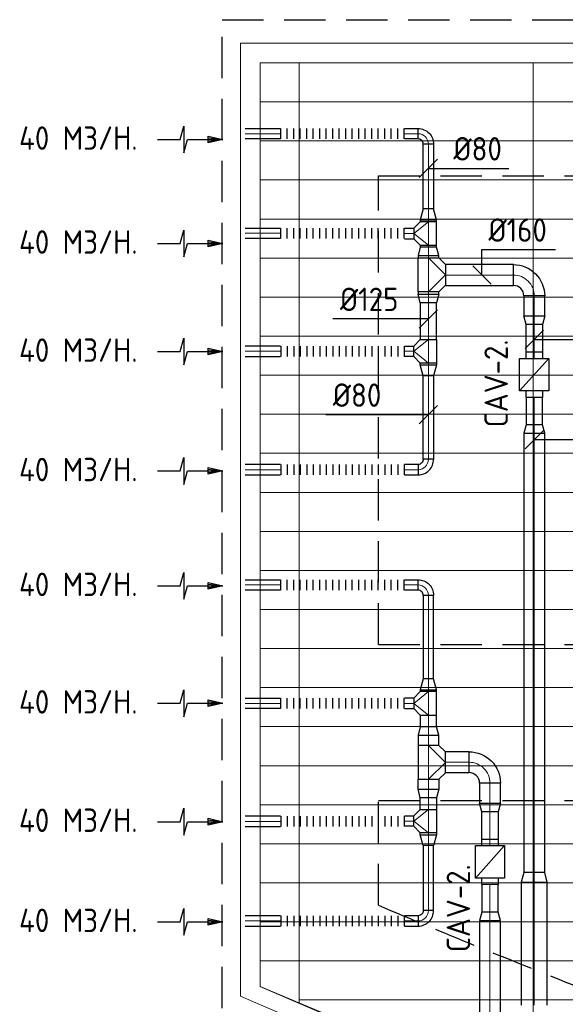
# Model space of a CAD drawing. Header units: millimetres. Extents: x -74135 to 19179, y 5032 to 51848.
# Tile 2 of 55: x -74003 to -69810, y 12116 to 19680. Entities that reach past the tile are written whole.
import ezdxf
from ezdxf.enums import TextEntityAlignment as Align

# ---------------------------------------------------------------- set-up
doc = ezdxf.new("R2010")
doc.units = ezdxf.units.MM
doc.header["$LTSCALE"] = 50
doc.linetypes.add('HIDDEN', pattern=[9.525, 6.35, -3.175])
for name, color, linetype in [('4plfd', 254, 'Continuous'), ('WL570---_RETOUR', 100, 'Continuous'), ('WM570---_RETOUR', 2, 'Continuous'), ('WM570---_TOEVOER', 2, 'Continuous')]:
    doc.layers.add(name, color=color, linetype=linetype)
for name, color, linetype, lineweight in [('WL570---_BESTAAND-HARTLIJN', 161, 'Continuous', 0), ('WL570---_BESTAAND-RETOUR', 140, 'Continuous', 0), ('WL570---_BESTAAND-TOEVOER', 180, 'Continuous', 0)]:
    doc.layers.add(name, color=color, linetype=linetype, lineweight=lineweight)
doc.styles.add('MAATVOERING', font='ISO')

# ---------------------------------------------------------------- blocks, each defined once
blk = doc.blocks.new('FLLINE80')
blk.add_line((0, -40), (0, 40))
blk = doc.blocks.new('OEX8000100000')
at = {"rotation": 180}
for p in [(50, 0), (100, 0), (150, 0), (200, 0), (250, 0), (300, 0), (350, 0), (400, 0), (450, 0), (500, 0), (550, 0), (600, 0), (650, 0), (700, 0), (750, 0), (800, 0), (850, 0), (900, 0), (950, 0), (1000, 0)]:
    blk.add_blockref('FLLINE80', p, dxfattribs=at)
blk = doc.blocks.new('AFZPIJL')
for points in [[(0, -10), (0, -6.52), (-2.06, -5.97), (2.06, -5.97), (0, -5.41), (0, 0)], [(-0.26, -2.22), (0, 0)], [(0.26, -2.22), (0, 0)]]:
    blk.add_lwpolyline(points)
blk.add_lwpolyline([(0.52, -2.22), (-0.52, -2.22), (0, 0)], close=True)
blk = doc.blocks.new('KARO')
for p, q in [((1, 0.5), (0, 0.5)), ((0, -0.5), (1, -0.5))]:
    blk.add_line(p, q)
at = {"invisible_edges": 15}
blk.add_3dface([(0, 0.5), (0, -0.5), (1, -0.5), (1, 0.5)], dxfattribs=at)
at = {"layer": 'WL570---_BESTAAND-HARTLIJN'}
blk.add_line((0, 0), (1, 0), dxfattribs=at)
blk = doc.blocks.new('OSV1601250650G')
blk.add_lwpolyline([(0, -80), (65.3, -62.5), (65.3, 62.5), (0, 80)], close=True)
at = {"layer": 'WL570---_BESTAAND-HARTLIJN'}
blk.add_line((0, 0), (65.3, 0), dxfattribs=at)
blk = doc.blocks.new('OSV2001600740G')
blk.add_lwpolyline([(0, -100), (74.6, -80), (74.6, 80), (0, 100)], close=True)
at = {"layer": 'WL570---_BESTAAND-HARTLIJN'}
blk.add_line((0, 0), (74.6, 0), dxfattribs=at)
blk = doc.blocks.new('VBX1251250012525000')
blk.add_lwpolyline([(50, -112.5), (300, -112.5), (300, 112.5), (50, 112.5)], close=True)
for points in [[(50, 62.5), (0, 62.5), (0, -62.5), (50, -62.5)], [(300, -62.5), (350, -62.5), (350, 62.5), (300, 62.5)]]:
    blk.add_lwpolyline(points)
at = {"layer": 'WL570---_BESTAAND-HARTLIJN'}
blk.add_line((300, 0), (350, 0), dxfattribs=at)
at = {"layer": 'WL570---_BESTAAND-TOEVOER'}
blk.add_line((50, -112.5), (300, 112.5), dxfattribs=at)
blk = doc.blocks.new('OSV1601250650K')
blk.add_lwpolyline([(-65.3, -80), (0, -62.5), (0, 62.5), (-65.3, 80)], close=True)
at = {"layer": 'WL570---_BESTAAND-HARTLIJN'}
blk.add_line((-65.3, 0), (0, 0), dxfattribs=at)
blk = doc.blocks.new('OTS1251258000H')
blk.add_lwpolyline([(-90, -62.5), (90, -62.5), (90, 62.5), (40, 112.5), (-40, 112.5), (-90, 62.5)], close=True)
at = {"layer": 'WL570---_BESTAAND-HARTLIJN'}
blk.add_line((-90, 0), (90, 0), dxfattribs=at)
at = {"layer": 'WL570---_BESTAAND-RETOUR'}
blk.add_lwpolyline([(-90, 0), (0, 112.5), (90, 0)], dxfattribs=at)
blk = doc.blocks.new('OSV125800830G')
blk.add_lwpolyline([(0, -62.5), (84, -40), (84, 40), (0, 62.5)], close=True)
at = {"layer": 'WL570---_BESTAAND-HARTLIJN'}
blk.add_line((0, 0), (84, 0), dxfattribs=at)
blk = doc.blocks.new('OBO8000090H')
blk.add_lwpolyline([(40, -80, 0.414214), (-80, 40), (-80, -40, -0.414214), (-40, -80)], format="xyb", close=True)
at = {"invisible_edges": 15}
for points in [[(-73.1, -40.6), (-59.2, 38.2), (-80, 40), (-80, -40)], [(-66.3, -42.4), (-39, 32.8), (-59.2, 38.2), (-73.1, -40.6)], [(-60, -45.4), (-20, 23.9), (-39, 32.8), (-66.3, -42.4)], [(-54.3, -49.4), (-2.9, 11.9), (-20, 23.9), (-60, -45.4)], [(-49.4, -54.3), (11.9, -2.9), (-2.9, 11.9), (-54.3, -49.4)], [(-45.4, -60), (23.9, -20), (11.9, -2.9), (-49.4, -54.3)], [(-42.4, -66.3), (32.8, -39), (23.9, -20), (-45.4, -60)], [(-40.6, -73.1), (38.2, -59.2), (32.8, -39), (-42.4, -66.3)], [(-40, -80), (40, -80), (38.2, -59.2), (-40.6, -73.1)]]:
    blk.add_3dface(points, dxfattribs=at)
at = {"layer": 'WL570---_BESTAAND-HARTLIJN'}
blk.add_arc((-80, -80), 80, 0, 90, dxfattribs=at)
blk = doc.blocks.new('MVLINE')
blk.add_line((35.4, -35.4), (-35.4, 35.4))
blk = doc.blocks.new('OBO16000090H')
blk.add_lwpolyline([(80, -160, 0.414214), (-160, 80), (-160, -80, -0.414214), (-80, -160)], format="xyb", close=True)
at = {"invisible_edges": 15}
for points in [[(-146.1, -81.2), (-118.3, 76.4), (-160, 80), (-160, -80)], [(-132.6, -84.8), (-77.9, 65.5), (-118.3, 76.4), (-146.1, -81.2)], [(-120, -90.7), (-40, 47.8), (-77.9, 65.5), (-132.6, -84.8)], [(-108.6, -98.7), (-5.7, 23.9), (-40, 47.8), (-120, -90.7)], [(-98.7, -108.6), (23.9, -5.7), (-5.7, 23.9), (-108.6, -98.7)], [(-90.7, -120), (47.8, -40), (23.9, -5.7), (-98.7, -108.6)], [(-84.8, -132.6), (65.5, -77.9), (47.8, -40), (-90.7, -120)], [(-81.2, -146.1), (76.4, -118.3), (65.5, -77.9), (-84.8, -132.6)], [(-80, -160), (80, -160), (76.4, -118.3), (-81.2, -146.1)]]:
    blk.add_3dface(points, dxfattribs=at)
at = {"layer": 'WL570---_BESTAAND-HARTLIJN'}
blk.add_arc((-160, -160), 160, 0, 90, dxfattribs=at)
blk = doc.blocks.new('OTS16016016000H')
blk.add_lwpolyline([(-130, -80), (130, -80), (130, 80), (80, 130), (-80, 130), (-130, 80)], close=True)
at = {"layer": 'WL570---_BESTAAND-HARTLIJN'}
blk.add_line((-130, 0), (130, 0), dxfattribs=at)
at = {"layer": 'WL570---_BESTAAND-RETOUR'}
blk.add_lwpolyline([(-130, 0), (0, 130), (130, 0)], dxfattribs=at)
blk = doc.blocks.new('Groep-46')
at = {"color": 8, "linetype": 'Continuous', "lineweight": 13}
for p, q in [((-73154.9, 18699.1), (-22154.9, 18699.1)), ((-73154.9, 18699.1), (-22154.9, 18699.1)), ((-73154.9, 18399.1), (-22154.9, 18399.1)), ((-73154.9, 18099.1), (-45944.9, 18099.1)), ((-73154.9, 17799.1), (-45944.9, 17799.1)), ((-73154.9, 17499.1), (-45944.9, 17499.1)), ((-45944.9, 17199.1), (-73154.9, 17199.1)), ((-73154.9, 16899.1), (-45944.9, 16899.1)), ((-45944.9, 16599.1), (-73154.9, 16599.1)), ((-45944.9, 16299.1), (-73154.9, 16299.1)), ((-45944.9, 15999.1), (-73154.9, 15999.1)), ((-45944.9, 15699.1), (-73154.9, 15699.1)), ((-22154.9, 15399.1), (-73154.9, 15399.1)), ((-73154.9, 15099.1), (-22154.9, 15099.1)), ((-22154.9, 14799.1), (-73154.9, 14799.1)), ((-22154.9, 14499.1), (-73154.9, 14499.1)), ((-22154.9, 14199.1), (-73154.9, 14199.1)), ((-22154.9, 13899.1), (-73154.9, 13899.1)), ((-22154.9, 13599.1), (-73154.9, 13599.1)), ((-73154.9, 13299.1), (-22154.9, 13299.1)), ((-73154.9, 12999.1), (-22154.9, 12999.1)), ((-73154.9, 12699.1), (-22154.9, 12699.1)), ((-73154.9, 12399.1), (-22154.9, 12399.1)), ((-73154.9, 12099.1), (-22154.9, 12099.1))]:
    blk.add_line(p, q, dxfattribs=at)
blk = doc.blocks.new('Groep-53')
at = {"color": 8, "linetype": 'Continuous', "lineweight": 13}
for p, q in [((-73304.9, 19149.1), (-73304.9, 11828.1)), ((-73304.9, 19149.1), (-65654.9, 19149.1)), ((-73154.9, 18999.1), (-71354.9, 18999.1)), ((-73154.9, 11902.1), (-73154.9, 18999.1)), ((-73154.9, 18999.1), (-65654.9, 18999.1)), ((-72855, 18999.1), (-72855, 11772.6)), ((-72854.9, 18999.1), (-72854.9, 18999.1)), ((-72854.9, 18999.1), (-72854.9, 18999.1)), ((-71054.9, 18999.1), (-71054.9, 11032.9)), ((-71354.9, 11151.8), (-73154.9, 11902.1)), ((-72854.9, 11799.1), (-22392.8, 11799.1))]:
    blk.add_line(p, q, dxfattribs=at)
at = {"color": 8, "linetype": 'Continuous', "lineweight": 13, "flags": 128}
blk.add_lwpolyline([(-22004.9, 19149), (-22004.9, 11828, -0.208473), (-73205.8, 11785.1), (-73304.9, 11828.1)], format="xyb", dxfattribs=at)
at = {"color": 8, "linetype": 'Continuous', "lineweight": 13}
blk.add_arc((-47654.8, 70538.1), 63940.9, 246.496301, 293.503386, dxfattribs=at)
at = {"color": 8}
blk.add_blockref('Groep-46', (0, 0), dxfattribs=at)
blk = doc.blocks.new('Block plafond 4e verd')
at = {"layer": '4plfd'}
blk.add_blockref('Groep-53', (73304.912, -19149.14), dxfattribs=at)

msp = doc.modelspace()

# ---------------------------------------------------------------- linework, layer by layer
at = {"color": 2, "linetype": 'HIDDEN'}
for p, q in [((-72445.8, 19680.2), (-60101.5, 19680.2)), ((-72445.8, 12086.9), (-72445.8, 19680.2)), ((-71245.8, 18480.2), (-60101.5, 18480.2)), ((-71245.8, 14880.2), (-71245.8, 18480.2)), ((-71245.8, 14880.2), (-22045.8, 14880.2)), ((-71245.8, 13680.2), (-22045.8, 13680.2)), ((-71245.8, 12876.2), (-71245.8, 13680.2))]:
    msp.add_line(p, q, dxfattribs=at)
msp.add_arc((-46645.7, 70918.9), 63040.6, 247.031394, 292.968331, dxfattribs=at)
at = {"layer": 'WM570---_TOEVOER'}
for points in [[(-70861.8, 18538.1), (-70720.3, 18538.1), (-70243.6, 18538.1)], [(-70450.7, 17718.3), (-70450.7, 17913.8), (-69884.1, 17913.8)], [(-70861.8, 17381.5), (-71042.4, 17381.5), (-71596.2, 17381.5)], [(-70048.6, 17223.8), (-69852.5, 17223.8), (-69298.7, 17223.8)], [(-70861.8, 16645.6), (-71173.8, 16645.6), (-71650.5, 16645.6)], [(-70048.6, 16454.5), (-69832.8, 16454.5), (-69266.1, 16454.5)]]:
    msp.add_lwpolyline(points, dxfattribs=at)

# ---------------------------------------------------------------- block references
at = {"layer": 'WL570---_RETOUR'}
for name, p in [('Block plafond 4e verd', (-72306, 19498.9)), ('OEX8000100000', (-72047.1, 17132.9)), ('OEX8000100000', (-72047.1, 16223)), ('OEX8000100000', (-72047.1, 13521.2)), ('OEX8000100000', (-72047.1, 12756.1))]:
    msp.add_blockref(name, p, dxfattribs=at)
for name, p, xscale, yscale, zscale, rotation in [('AFZPIJL', (-72442.6, 18759.8), 50, 50, 50, 270), ('KARO', (-72270.4, 18804.1), -270.6940397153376, 80, 80, 180), ('KARO', (-71046.5, 18804.1), -104.6717615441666, 80, 80, 180), ('KARO', (-70861.8, 18724.1), -498.312785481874, 80, 80, 90), ('KARO', (-70861.8, 18127.3), 14.56646699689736, 125, 125, 90), ('AFZPIJL', (-72442.6, 17961.2), 50, 50, 50, 270), ('KARO', (-72270.4, 18039), -270.6940397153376, 80, 80, 180), ('KARO', (-70861.8, 17947.3), 14.38825575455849, 125, 125, 270), ('KARO', (-70861.8, 17868.1), 18.61592130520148, 160, 160, 269.9999999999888), ('KARO', (-70861.8, 17570.5), 18.89721792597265, 160, 160, 90), ('KARO', (-70048.6, 17558.3), 154.0663483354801, 160, 160, 270.0000000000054), ('KARO', (-70861.8, 17222.6), 283.3969514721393, 125, 125, 90), ('KARO', (-70048.6, 17338.5), -210.0606510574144, 125, 125, 90), ('AFZPIJL', (-72442.6, 17130.5), 50, 50, 50, 270), ('KARO', (-71046.5, 17132.9), -72.22950757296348, 80, 80, 180), ('KARO', (-70861.8, 17042.6), -14.56646699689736, 125, 125, 90), ('KARO', (-70861.8, 16302.3), -641.4805336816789, 80, 80, 270), ('KARO', (-70048.6, 16567.8), 210.0606510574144, 125, 125, 90), ('KARO', (-70048.6, 13127.6), 3375.980803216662, 160, 160, 90), ('AFZPIJL', (-72442.6, 16213.3), 50, 50, 50, 270), ('AFZPIJL', (-72442.6, 15331.1), 50, 50, 50, 270), ('KARO', (-72270.4, 15337.2), -270.6940397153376, 80, 80, 180), ('KARO', (-71046.5, 15337.2), -104.6717615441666, 80, 80, 180), ('KARO', (-70861.8, 15257.9), 641.4805336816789, 80, 80, 270), ('AFZPIJL', (-72442.6, 14428.4), 50, 50, 50, 270), ('KARO', (-70861.8, 14517.6), 14.56646699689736, 125, 125, 90), ('KARO', (-72270.4, 14427.3), -270.6940397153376, 80, 80, 180), ('KARO', (-70861.8, 14337.6), 90.13055144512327, 125, 125, 270), ('KARO', (-70861.8, 14104.2), 77.92349494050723, 160, 160, 89.99999999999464), ('KARO', (-70548.7, 13975.3), 183.015599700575, 160, 160, 179.9999999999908), ('KARO', (-70861.8, 13846.3), -77.92349494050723, 160, 160, 90.00000000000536), ('KARO', (-70388.7, 13815.3), 154.0663483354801, 160, 160, 270.0000000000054), ('KARO', (-70861.8, 13612.9), -90.13055144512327, 125, 125, 270), ('AFZPIJL', (-72442.6, 13518.7), 50, 50, 50, 270), ('KARO', (-71046.5, 13523.2), -72.22950757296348, 80, 80, 180), ('KARO', (-70388.7, 13595.4), -210.0606510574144, 125, 125, 90), ('KARO', (-70861.8, 13432.9), -14.56646699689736, 125, 125, 90), ('KARO', (-70861.8, 12836.1), 498.312785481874, 80, 80, 90), ('KARO', (-70388.7, 12824.7), 210.0606510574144, 125, 125, 90), ('KARO', (-70048.6, 13053), 944.5132047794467, 200, 200, 270.0000000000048), ('AFZPIJL', (-72442.6, 12749.3), 50, 50, 50, 270), ('KARO', (-70388.7, 12757.8), 1040.175640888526, 160, 160, 270.0000000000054)]:
    msp.add_blockref(name, p, dxfattribs=dict(at, xscale=xscale, yscale=yscale, zscale=zscale, rotation=rotation))
at = {"layer": 'WL570---_RETOUR', "xscale": -1}
for name, p, rotation in [('OEX8000100000', (-72047.1, 18804.1), 180), ('OBO8000090H', (-70861.8, 18804.1), 270), ('OEX8000100000', (-72047.1, 18039), 180), ('OTS16016016000H', (-70861.8, 17719.4), 270), ('OBO16000090H', (-70048.6, 17718.3), 270.0000000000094), ('OSV1601250650G', (-70861.8, 17570.5), 90), ('OSV1601250650K', (-70048.6, 17338.5), 90), ('OTS1251258000H', (-70861.8, 17132.6), 90), ('VBX1251250012525000', (-70048.6, 16778.1), 270), ('OSV125800830G', (-70861.8, 17028), 90), ('OEX8000100000', (-72047.1, 15337.2), 180), ('OBO8000090H', (-70861.8, 15337.2), 270), ('OEX8000100000', (-72047.1, 14427.3), 180), ('OBO16000090H', (-70388.7, 13975.3), 270.0000000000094), ('OSV1601250650G', (-70861.8, 13768.4), 90), ('OSV1601250650K', (-70388.7, 13595.4), 90), ('OTS1251258000H', (-70861.8, 13522.9), 90), ('OSV125800830G', (-70861.8, 13418.4), 90), ('VBX1251250012525000', (-70388.7, 13035.1), 270)]:
    msp.add_blockref(name, p, dxfattribs=dict(at, rotation=rotation))
at = {"layer": 'WL570---_RETOUR'}
for name, p, rotation in [('OSV125800830G', (-70861.8, 18141.8), 90), ('OTS1251258000H', (-70861.8, 18037.3), 90), ('OSV1601250650G', (-70861.8, 17868.1), 90), ('OSV1601250650K', (-70048.6, 16567.8), 90), ('OBO8000090H', (-70861.8, 16223), 270), ('OSV125800830G', (-70861.8, 14532.2), 90), ('OTS1251258000H', (-70861.8, 14427.6), 90), ('OSV1601250650G', (-70861.8, 14182.1), 90), ('OTS16016016000H', (-70861.8, 13974.2), 270), ('OSV2001600740G', (-70048.6, 13053), 90), ('OBO8000090H', (-70861.8, 12756.1), 270), ('OSV1601250650K', (-70388.7, 12824.7), 90)]:
    msp.add_blockref(name, p, dxfattribs=dict(at, rotation=rotation))
for p, xscale, yscale, zscale in [((-71046.5, 18037), 72.22950757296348, 80, 80), ((-70731.7, 17718.3), 523.7590373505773, 160, 160), ((-72270.4, 17132.9), 270.6940397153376, 80, 80), ((-72270.4, 16223), 270.6940397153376, 80, 80), ((-71046.5, 16223), 104.6717615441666, 80, 80), ((-71046.5, 14427.3), 72.22950757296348, 80, 80), ((-72270.4, 13521.2), 270.6940397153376, 80, 80), ((-72270.4, 12756.1), 270.6940397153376, 80, 80), ((-71046.5, 12756.1), 104.6717615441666, 80, 80)]:
    msp.add_blockref('KARO', p, dxfattribs=dict(at, xscale=xscale, yscale=yscale, zscale=zscale))
at = {"layer": 'WM570---_TOEVOER', "xscale": 2, "yscale": 2, "zscale": 2, "rotation": 90}
for p in [(-70861.8, 18538.1), (-70861.8, 17381.5), (-70048.6, 17223.8), (-70861.8, 16645.6), (-70048.6, 16454.5)]:
    msp.add_blockref('MVLINE', p, dxfattribs=at)
at = {"layer": 'WM570---_TOEVOER', "xscale": 2, "yscale": 2, "zscale": 2}
msp.add_blockref('MVLINE', (-70450.7, 17718.3), dxfattribs=at)

# ---------------------------------------------------------------- texts
at = {"layer": 'WM570---_RETOUR', "style": 'MAATVOERING'}
for p in [(-74007.5, 18680.6), (-74007.5, 17882), (-74007.5, 17051.3), (-74007.5, 16134.1), (-74007.5, 15251.9), (-74007.5, 14349.2), (-74007.5, 13439.4), (-74007.5, 12670.1)]:
    msp.add_text('40 M3/H.', height=180, dxfattribs=at).set_placement(p)
at = {"layer": 'WM570---_TOEVOER', "style": 'MAATVOERING'}
for s, p in [('%%c80', (-70670.3, 18598.1)), ('%%c160', (-70400.7, 17973.8))]:
    msp.add_text(s, height=180, dxfattribs=at).set_placement(p)
for s, p in [('%%c125', (-71092.4, 17441.5)), ('%%c80', (-71223.8, 16705.6))]:
    msp.add_text(s, height=180, dxfattribs=at).set_placement(p, align=Align.RIGHT)
for p in [(-70251.3, 16548.2), (-70541.7, 12516.1)]:
    msp.add_text('CAV-2.', height=180, rotation=90, dxfattribs=at).set_placement(p)

doc.saveas('drawing.dxf')
